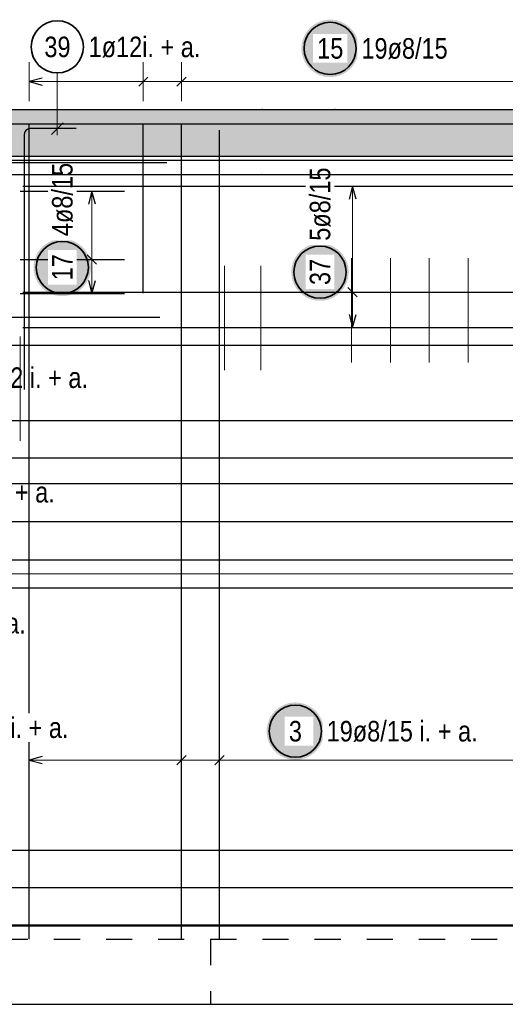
# Model space of a CAD drawing. Header units: millimetres. Extents: x -4.8 to 43.1, y -12 to 21.7.
# Tile 20 of 42: x 12.6 to 14.5, y 4.9 to 8.6. Entities that reach past the tile are written whole.
import ezdxf

# ---------------------------------------------------------------- set-up
doc = ezdxf.new("R2010")
doc.units = ezdxf.units.MM
doc.linetypes.add('HIDDEN', pattern=[0.375, 0.25, -0.125])
doc.layers.add('nplo Bewehrung', color=7, linetype='Continuous', lineweight=20)
doc.styles.add('Arial Narrow', font='ARIALN.TTF')

msp = doc.modelspace()

# ---------------------------------------------------------------- hatches: boundary and pattern name
at = {"lineweight": 25, "true_color": 0xffffff}
for points in [[(13.892474, 8.527519), (13.892407, 8.531358), (13.892206, 8.535193), (13.891871, 8.539018), (13.891403, 8.542828), (13.890803, 8.546621), (13.89007, 8.55039), (13.889206, 8.554131), (13.888213, 8.557839), (13.88709, 8.561511), (13.88584, 8.565142), (13.884464, 8.568726), (13.882964, 8.57226), (13.881341, 8.57574), (13.879598, 8.579161), (13.877737, 8.582519), (13.875759, 8.58581), (13.873668, 8.589031), (13.871466, 8.592176), (13.869155, 8.595242), (13.866739, 8.598226), (13.86422, 8.601124), (13.861601, 8.603932), (13.858886, 8.606647), (13.856078, 8.609265), (13.853181, 8.611784), (13.850197, 8.614201), (13.84713, 8.616511), (13.843985, 8.618714), (13.840765, 8.620805), (13.837474, 8.622782), (13.834116, 8.624644), (13.830695, 8.626387), (13.827215, 8.628009), (13.823681, 8.62951), (13.820096, 8.630886), (13.816466, 8.632136), (13.812794, 8.633258), (13.809085, 8.634252), (13.805344, 8.635116), (13.801575, 8.635848), (13.797783, 8.636449), (13.793972, 8.636917), (13.790147, 8.637251), (13.786313, 8.637452), (13.782474, 8.637519), (13.778635, 8.637452), (13.774801, 8.637251), (13.770976, 8.636917), (13.767165, 8.636449), (13.763373, 8.635848), (13.759604, 8.635116), (13.755863, 8.634252), (13.752154, 8.633258), (13.748482, 8.632136), (13.744852, 8.630886), (13.741267, 8.62951), (13.737733, 8.628009), (13.734253, 8.626387), (13.730832, 8.624644), (13.727474, 8.622782), (13.724183, 8.620805), (13.720963, 8.618714), (13.717818, 8.616511), (13.714751, 8.614201), (13.711767, 8.611784), (13.70887, 8.609265), (13.706062, 8.606647), (13.703347, 8.603932), (13.700728, 8.601124), (13.698209, 8.598226), (13.695793, 8.595242), (13.693482, 8.592176), (13.69128, 8.589031), (13.689189, 8.58581), (13.687211, 8.582519), (13.68535, 8.579161), (13.683607, 8.57574), (13.681984, 8.57226), (13.680484, 8.568726), (13.679108, 8.565142), (13.677858, 8.561511), (13.676735, 8.557839), (13.675741, 8.554131), (13.674878, 8.55039), (13.674145, 8.546621), (13.673544, 8.542828), (13.673077, 8.539018), (13.672742, 8.535193), (13.672541, 8.531358), (13.672474, 8.527519), (13.672541, 8.52368), (13.672742, 8.519846), (13.673077, 8.516021), (13.673544, 8.51221), (13.674145, 8.508418), (13.674878, 8.504649), (13.675741, 8.500908), (13.676735, 8.497199), (13.677858, 8.493528), (13.679108, 8.489897), (13.680484, 8.486313), (13.681984, 8.482778), (13.683607, 8.479299), (13.68535, 8.475877), (13.687211, 8.472519), (13.689189, 8.469228), (13.69128, 8.466008), (13.693482, 8.462863), (13.695793, 8.459797), (13.698209, 8.456813), (13.700728, 8.453915), (13.703347, 8.451107), (13.706062, 8.448392), (13.70887, 8.445773), (13.711767, 8.443254), (13.714751, 8.440838), (13.717818, 8.438528), (13.720963, 8.436325), (13.724183, 8.434234), (13.727474, 8.432257), (13.730832, 8.430395), (13.734253, 8.428652), (13.737733, 8.427029), (13.741267, 8.425529), (13.744852, 8.424153), (13.748482, 8.422903), (13.752154, 8.421781), (13.755863, 8.420787), (13.759604, 8.419923), (13.763373, 8.419191), (13.767165, 8.41859), (13.770976, 8.418122), (13.774801, 8.417787), (13.778635, 8.417586), (13.782474, 8.417519), (13.786313, 8.417586), (13.790147, 8.417787), (13.793972, 8.418122), (13.797783, 8.41859), (13.801575, 8.419191), (13.805344, 8.419923), (13.809085, 8.420787), (13.812794, 8.421781), (13.816466, 8.422903), (13.820096, 8.424153), (13.823681, 8.425529), (13.827215, 8.427029), (13.830695, 8.428652), (13.834116, 8.430395), (13.837474, 8.432257), (13.840765, 8.434234), (13.843985, 8.436325), (13.84713, 8.438528), (13.850197, 8.440838), (13.853181, 8.443254), (13.856078, 8.445773), (13.858886, 8.448392), (13.861601, 8.451107), (13.86422, 8.453915), (13.866739, 8.456813), (13.869155, 8.459797), (13.871466, 8.462863), (13.873668, 8.466008), (13.875759, 8.469228), (13.877737, 8.472519), (13.879598, 8.475877), (13.881341, 8.479299), (13.882964, 8.482778), (13.884464, 8.486313), (13.88584, 8.489897), (13.88709, 8.493528), (13.888213, 8.497199), (13.889206, 8.500908), (13.89007, 8.504649), (13.890803, 8.508418), (13.891403, 8.51221), (13.891871, 8.516021), (13.892206, 8.519846)], [(12.865259, 7.687949), (12.865192, 7.691788), (12.864991, 7.695622), (12.864656, 7.699447), (12.864189, 7.703258), (12.863588, 7.70705), (12.862855, 7.710819), (12.861992, 7.71456), (12.860998, 7.718269), (12.859875, 7.721941), (12.858625, 7.725571), (12.857249, 7.729156), (12.855749, 7.73269), (12.854126, 7.73617), (12.852383, 7.739591), (12.850522, 7.742949), (12.848544, 7.74624), (12.846453, 7.74946), (12.844251, 7.752605), (12.84194, 7.755672), (12.839524, 7.758656), (12.837005, 7.761553), (12.834386, 7.764361), (12.831671, 7.767076), (12.828863, 7.769695), (12.825966, 7.772214), (12.822982, 7.77463), (12.819915, 7.776941), (12.81677, 7.779143), (12.81355, 7.781234), (12.810259, 7.783212), (12.806901, 7.785073), (12.80348, 7.786816), (12.8, 7.788439), (12.796466, 7.789939), (12.792881, 7.791315), (12.789251, 7.792565), (12.785579, 7.793688), (12.78187, 7.794682), (12.778129, 7.795545), (12.77436, 7.796278), (12.770568, 7.796878), (12.766757, 7.797346), (12.762932, 7.797681), (12.759098, 7.797882), (12.755259, 7.797949), (12.75142, 7.797882), (12.747586, 7.797681), (12.743761, 7.797346), (12.73995, 7.796878), (12.736158, 7.796278), (12.732389, 7.795545), (12.728648, 7.794682), (12.724939, 7.793688), (12.721267, 7.792565), (12.717637, 7.791315), (12.714052, 7.789939), (12.710518, 7.788439), (12.707038, 7.786816), (12.703617, 7.785073), (12.700259, 7.783212), (12.696968, 7.781234), (12.693748, 7.779143), (12.690603, 7.776941), (12.687536, 7.77463), (12.684552, 7.772214), (12.681655, 7.769695), (12.678847, 7.767076), (12.676132, 7.764361), (12.673513, 7.761553), (12.670994, 7.758656), (12.668578, 7.755672), (12.666267, 7.752605), (12.664065, 7.74946), (12.661974, 7.74624), (12.659996, 7.742949), (12.658135, 7.739591), (12.656392, 7.73617), (12.654769, 7.73269), (12.653269, 7.729156), (12.651893, 7.725571), (12.650643, 7.721941), (12.64952, 7.718269), (12.648527, 7.71456), (12.647663, 7.710819), (12.64693, 7.70705), (12.64633, 7.703258), (12.645862, 7.699447), (12.645527, 7.695622), (12.645326, 7.691788), (12.645259, 7.687949), (12.645326, 7.68411), (12.645527, 7.680276), (12.645862, 7.676451), (12.64633, 7.67264), (12.64693, 7.668848), (12.647663, 7.665079), (12.648527, 7.661338), (12.64952, 7.657629), (12.650643, 7.653957), (12.651893, 7.650327), (12.653269, 7.646742), (12.654769, 7.643208), (12.656392, 7.639728), (12.658135, 7.636307), (12.659996, 7.632949), (12.661974, 7.629658), (12.664065, 7.626438), (12.666267, 7.623293), (12.668578, 7.620226), (12.670994, 7.617242), (12.673513, 7.614345), (12.676132, 7.611537), (12.678847, 7.608822), (12.681655, 7.606203), (12.684552, 7.603684), (12.687536, 7.601268), (12.690603, 7.598957), (12.693748, 7.596755), (12.696968, 7.594664), (12.700259, 7.592686), (12.703617, 7.590825), (12.707038, 7.589082), (12.710518, 7.587459), (12.714052, 7.585959), (12.717637, 7.584583), (12.721267, 7.583333), (12.724939, 7.58221), (12.728648, 7.581216), (12.732389, 7.580353), (12.736158, 7.57962), (12.73995, 7.57902), (12.743761, 7.578552), (12.747586, 7.578217), (12.75142, 7.578016), (12.755259, 7.577949), (12.759098, 7.578016), (12.762932, 7.578217), (12.766757, 7.578552), (12.770568, 7.57902), (12.77436, 7.57962), (12.778129, 7.580353), (12.78187, 7.581216), (12.785579, 7.58221), (12.789251, 7.583333), (12.792881, 7.584583), (12.796466, 7.585959), (12.8, 7.587459), (12.80348, 7.589082), (12.806901, 7.590825), (12.810259, 7.592686), (12.81355, 7.594664), (12.81677, 7.596755), (12.819915, 7.598957), (12.822982, 7.601268), (12.825966, 7.603684), (12.828863, 7.606203), (12.831671, 7.608822), (12.834386, 7.611537), (12.837005, 7.614345), (12.839524, 7.617242), (12.84194, 7.620226), (12.844251, 7.623293), (12.846453, 7.626438), (12.848544, 7.629658), (12.850522, 7.632949), (12.852383, 7.636307), (12.854126, 7.639728), (12.855749, 7.643208), (12.857249, 7.646742), (12.858625, 7.650327), (12.859875, 7.653957), (12.860998, 7.657629), (12.861992, 7.661338), (12.862855, 7.665079), (12.863588, 7.668848), (12.864189, 7.67264), (12.864656, 7.676451), (12.864991, 7.680276)], [(13.853704, 7.670135), (13.853637, 7.673974), (13.853436, 7.677808), (13.853102, 7.681633), (13.852634, 7.685444), (13.852033, 7.689236), (13.8513, 7.693005), (13.850437, 7.696747), (13.849443, 7.700455), (13.84832, 7.704127), (13.84707, 7.707757), (13.845694, 7.711342), (13.844194, 7.714876), (13.842572, 7.718356), (13.840828, 7.721777), (13.838967, 7.725135), (13.836989, 7.728426), (13.834898, 7.731646), (13.832696, 7.734792), (13.830385, 7.737858), (13.827969, 7.740842), (13.82545, 7.74374), (13.822832, 7.746548), (13.820117, 7.749263), (13.817309, 7.751881), (13.814411, 7.7544), (13.811427, 7.756816), (13.808361, 7.759127), (13.805215, 7.761329), (13.801995, 7.76342), (13.798704, 7.765398), (13.795346, 7.767259), (13.791925, 7.769003), (13.788445, 7.770625), (13.784911, 7.772125), (13.781326, 7.773501), (13.777696, 7.774751), (13.774024, 7.775874), (13.770316, 7.776868), (13.766574, 7.777731), (13.762805, 7.778464), (13.759013, 7.779065), (13.755202, 7.779533), (13.751377, 7.779867), (13.747543, 7.780068), (13.743704, 7.780135), (13.739865, 7.780068), (13.736031, 7.779867), (13.732206, 7.779533), (13.728395, 7.779065), (13.724603, 7.778464), (13.720834, 7.777731), (13.717093, 7.776868), (13.713384, 7.775874), (13.709712, 7.774751), (13.706082, 7.773501), (13.702497, 7.772125), (13.698963, 7.770625), (13.695483, 7.769003), (13.692062, 7.767259), (13.688704, 7.765398), (13.685413, 7.76342), (13.682193, 7.761329), (13.679048, 7.759127), (13.675981, 7.756816), (13.672998, 7.7544), (13.6701, 7.751881), (13.667292, 7.749263), (13.664577, 7.746548), (13.661958, 7.74374), (13.659439, 7.740842), (13.657023, 7.737858), (13.654712, 7.734792), (13.65251, 7.731646), (13.650419, 7.728426), (13.648441, 7.725135), (13.64658, 7.721777), (13.644837, 7.718356), (13.643214, 7.714876), (13.641714, 7.711342), (13.640338, 7.707757), (13.639088, 7.704127), (13.637965, 7.700455), (13.636972, 7.696747), (13.636108, 7.693005), (13.635375, 7.689236), (13.634775, 7.685444), (13.634307, 7.681633), (13.633972, 7.677808), (13.633771, 7.673974), (13.633704, 7.670135), (13.633771, 7.666296), (13.633972, 7.662462), (13.634307, 7.658637), (13.634775, 7.654826), (13.635375, 7.651034), (13.636108, 7.647265), (13.636972, 7.643524), (13.637965, 7.639815), (13.639088, 7.636143), (13.640338, 7.632513), (13.641714, 7.628928), (13.643214, 7.625394), (13.644837, 7.621914), (13.64658, 7.618493), (13.648441, 7.615135), (13.650419, 7.611844), (13.65251, 7.608624), (13.654712, 7.605479), (13.657023, 7.602412), (13.659439, 7.599429), (13.661958, 7.596531), (13.664577, 7.593723), (13.667292, 7.591008), (13.6701, 7.588389), (13.672998, 7.58587), (13.675981, 7.583454), (13.679048, 7.581143), (13.682193, 7.578941), (13.685413, 7.57685), (13.688704, 7.574872), (13.692062, 7.573011), (13.695483, 7.571268), (13.698963, 7.569645), (13.702497, 7.568145), (13.706082, 7.566769), (13.709712, 7.565519), (13.713384, 7.564396), (13.717093, 7.563403), (13.720834, 7.562539), (13.724603, 7.561806), (13.728395, 7.561206), (13.732206, 7.560738), (13.736031, 7.560403), (13.739865, 7.560202), (13.743704, 7.560135), (13.747543, 7.560202), (13.751377, 7.560403), (13.755202, 7.560738), (13.759013, 7.561206), (13.762805, 7.561806), (13.766574, 7.562539), (13.770316, 7.563403), (13.774024, 7.564396), (13.777696, 7.565519), (13.781326, 7.566769), (13.784911, 7.568145), (13.788445, 7.569645), (13.791925, 7.571268), (13.795346, 7.573011), (13.798704, 7.574872), (13.801995, 7.57685), (13.805215, 7.578941), (13.808361, 7.581143), (13.811427, 7.583454), (13.814411, 7.58587), (13.817309, 7.588389), (13.820117, 7.591008), (13.822832, 7.593723), (13.82545, 7.596531), (13.827969, 7.599429), (13.830385, 7.602412), (13.832696, 7.605479), (13.834898, 7.608624), (13.836989, 7.611844), (13.838967, 7.615135), (13.840828, 7.618493), (13.842572, 7.621914), (13.844194, 7.625394), (13.845694, 7.628928), (13.84707, 7.632513), (13.84832, 7.636143), (13.849443, 7.639815), (13.850437, 7.643524), (13.8513, 7.647265), (13.852033, 7.651034), (13.852634, 7.654826), (13.853102, 7.658637), (13.853436, 7.662462)], [(13.75906, 5.910681), (13.758993, 5.91452), (13.758792, 5.918355), (13.758457, 5.92218), (13.75799, 5.92599), (13.757389, 5.929783), (13.756656, 5.933552), (13.755793, 5.937293), (13.754799, 5.941002), (13.753676, 5.944673), (13.752426, 5.948304), (13.75105, 5.951888), (13.74955, 5.955422), (13.747927, 5.958902), (13.746184, 5.962323), (13.744323, 5.965681), (13.742345, 5.968973), (13.740254, 5.972193), (13.738052, 5.975338), (13.735741, 5.978404), (13.733325, 5.981388), (13.730806, 5.984286), (13.728187, 5.987094), (13.725472, 5.989809), (13.722664, 5.992427), (13.719767, 5.994946), (13.716783, 5.997363), (13.713716, 5.999673), (13.710571, 6.001876), (13.707351, 6.003967), (13.70406, 6.005944), (13.700702, 6.007806), (13.697281, 6.009549), (13.693801, 6.011171), (13.690267, 6.012672), (13.686682, 6.014048), (13.683052, 6.015298), (13.67938, 6.01642), (13.675671, 6.017414), (13.67193, 6.018278), (13.668161, 6.01901), (13.664369, 6.019611), (13.660558, 6.020079), (13.656733, 6.020413), (13.652899, 6.020614), (13.64906, 6.020681), (13.645221, 6.020614), (13.641387, 6.020413), (13.637562, 6.020079), (13.633751, 6.019611), (13.629959, 6.01901), (13.62619, 6.018278), (13.622449, 6.017414), (13.61874, 6.01642), (13.615068, 6.015298), (13.611438, 6.014048), (13.607853, 6.012672), (13.604319, 6.011171), (13.600839, 6.009549), (13.597418, 6.007806), (13.59406, 6.005944), (13.590769, 6.003967), (13.587549, 6.001876), (13.584404, 5.999673), (13.581337, 5.997363), (13.578353, 5.994946), (13.575456, 5.992427), (13.572648, 5.989809), (13.569933, 5.987094), (13.567314, 5.984286), (13.564795, 5.981388), (13.562379, 5.978404), (13.560068, 5.975338), (13.557866, 5.972193), (13.555775, 5.968973), (13.553797, 5.965681), (13.551936, 5.962323), (13.550193, 5.958902), (13.54857, 5.955422), (13.54707, 5.951888), (13.545694, 5.948304), (13.544444, 5.944673), (13.543321, 5.941002), (13.542328, 5.937293), (13.541464, 5.933552), (13.540731, 5.929783), (13.540131, 5.92599), (13.539663, 5.92218), (13.539328, 5.918355), (13.539127, 5.91452), (13.53906, 5.910681), (13.539127, 5.906842), (13.539328, 5.903008), (13.539663, 5.899183), (13.540131, 5.895372), (13.540731, 5.89158), (13.541464, 5.887811), (13.542328, 5.88407), (13.543321, 5.880361), (13.544444, 5.87669), (13.545694, 5.873059), (13.54707, 5.869475), (13.54857, 5.86594), (13.550193, 5.862461), (13.551936, 5.85904), (13.553797, 5.855681), (13.555775, 5.85239), (13.557866, 5.84917), (13.560068, 5.846025), (13.562379, 5.842959), (13.564795, 5.839975), (13.567314, 5.837077), (13.569933, 5.834269), (13.572648, 5.831554), (13.575456, 5.828935), (13.578353, 5.826417), (13.581337, 5.824), (13.584404, 5.82169), (13.587549, 5.819487), (13.590769, 5.817396), (13.59406, 5.815419), (13.597418, 5.813557), (13.600839, 5.811814), (13.604319, 5.810191), (13.607853, 5.808691), (13.611438, 5.807315), (13.615068, 5.806065), (13.61874, 5.804943), (13.622449, 5.803949), (13.62619, 5.803085), (13.629959, 5.802353), (13.633751, 5.801752), (13.637562, 5.801284), (13.641387, 5.800949), (13.645221, 5.800748), (13.64906, 5.800681), (13.652899, 5.800748), (13.656733, 5.800949), (13.660558, 5.801284), (13.664369, 5.801752), (13.668161, 5.802353), (13.67193, 5.803085), (13.675671, 5.803949), (13.67938, 5.804943), (13.683052, 5.806065), (13.686682, 5.807315), (13.690267, 5.808691), (13.693801, 5.810191), (13.697281, 5.811814), (13.700702, 5.813557), (13.70406, 5.815419), (13.707351, 5.817396), (13.710571, 5.819487), (13.713716, 5.82169), (13.716783, 5.824), (13.719767, 5.826417), (13.722664, 5.828935), (13.725472, 5.831554), (13.728187, 5.834269), (13.730806, 5.837077), (13.733325, 5.839975), (13.735741, 5.842959), (13.738052, 5.846025), (13.740254, 5.84917), (13.742345, 5.85239), (13.744323, 5.855681), (13.746184, 5.85904), (13.747927, 5.862461), (13.74955, 5.86594), (13.75105, 5.869475), (13.752426, 5.873059), (13.753676, 5.87669), (13.754799, 5.880361), (13.755793, 5.88407), (13.756656, 5.887811), (13.757389, 5.89158), (13.75799, 5.895372), (13.758457, 5.899183), (13.758792, 5.903008)]]:
    msp.add_hatch(color=7, dxfattribs=at).paths.add_polyline_path(points)
at = {"lineweight": 13, "true_color": 0xd7ffd7}
msp.add_hatch(color=254, dxfattribs=at).paths.add_polyline_path([(11.125593, 8.113922), (21.4623, 8.113922), (21.4623, 8.293922), (10.873229, 8.293922), (10.873229, 8.043922), (11.125593, 8.043922)])

# ---------------------------------------------------------------- linework, layer by layer
at = {"color": 5, "linetype": 'Continuous', "lineweight": 18}
for p, q in [((12.62758, 8.475), (12.62758, 8.325)), ((13.066081, 8.475), (13.066081, 8.325)), ((13.212248, 8.475), (13.212248, 8.325)), ((12.736112, 8.433272), (12.736112, 8.194896)), ((12.62758, 8.4), (15.258584, 8.4)), ((12.943704, 7.979922), (12.793704, 7.979922)), ((12.868704, 7.587922), (12.868704, 7.979922)), ((13.943704, 7.999922), (13.793704, 7.999922)), ((13.868704, 7.999922), (13.868704, 7.457923)), ((12.793704, 7.718589), (12.943704, 7.718589)), ((12.793704, 7.587922), (12.943704, 7.587922)), ((13.943704, 7.593423), (13.793704, 7.593423)), ((13.793704, 7.457923), (13.943704, 7.457923)), ((12.62758, 5.875), (12.62758, 5.725)), ((13.212248, 5.875), (13.212248, 5.725)), ((13.358415, 5.875), (13.358415, 5.725)), ((12.62758, 5.8), (15.258584, 5.8))]:
    msp.add_line(p, q, dxfattribs=at)
at = {"color": 3, "linetype": 'Continuous', "lineweight": 25}
for p, q in [((13.083759, 8.417678), (13.048403, 8.382322)), ((13.229925, 8.417678), (13.19457, 8.382322)), ((12.67758, 8.413397), (12.62758, 8.4)), ((12.62758, 8.4), (12.67758, 8.386603)), ((11.123229, 8.293922), (21.4623, 8.293922)), ((10.923029, 8.238922), (16.323029, 8.238922)), ((12.62758, 7.588922), (12.62758, 8.238922)), ((12.714015, 8.197798), (12.758209, 8.241993)), ((13.066081, 7.588922), (13.066081, 8.238922)), ((13.212248, 7.588922), (13.212248, 8.238922)), ((12.608429, 8.195896), (12.608429, 7.219896)), ((12.62758, 5.113928), (12.62758, 8.213928)), ((12.808429, 8.219896), (12.632429, 8.219896)), ((13.212248, 5.113928), (13.212248, 8.213928)), ((13.358415, 5.113928), (13.358415, 8.213928)), ((11.656774, 8.090345), (12.656774, 8.090345)), ((12.59358, 7.979922), (12.99358, 7.979922)), ((12.868704, 7.979922), (12.855307, 7.929922)), ((12.882102, 7.929922), (12.868704, 7.979922)), ((13.868704, 7.999922), (13.855307, 7.949922)), ((13.882102, 7.949922), (13.868704, 7.999922)), ((12.851027, 7.736267), (12.886382, 7.700911)), ((12.59358, 7.718589), (12.99358, 7.718589)), ((12.855307, 7.637922), (12.868704, 7.587922)), ((12.868704, 7.587922), (12.882102, 7.637922)), ((12.59358, 7.587922), (12.99358, 7.587922)), ((12.60358, 7.593423), (15.282585, 7.593423)), ((13.886382, 7.575745), (13.851027, 7.6111)), ((11.629799, 7.49739), (12.629799, 7.49739)), ((12.629799, 7.49739), (13.129799, 7.49739)), ((13.855307, 7.507923), (13.868704, 7.457923)), ((13.868704, 7.457923), (13.882102, 7.507923)), ((12.60358, 7.457923), (15.282585, 7.457923)), ((11.133229, 7.389922), (20.106973, 7.389922)), ((11.133229, 7.101923), (20.106973, 7.101923)), ((11.133229, 6.957923), (20.106973, 6.957923)), ((11.893229, 6.859922), (20.120118, 6.859922)), ((11.893229, 6.713925), (20.120118, 6.713925)), ((11.893229, 6.567929), (20.120118, 6.567929)), ((11.166726, 6.459922), (20.140469, 6.459922)), ((12.67758, 5.813397), (12.62758, 5.8)), ((13.229925, 5.817678), (13.19457, 5.782322)), ((13.376092, 5.817678), (13.340737, 5.782322)), ((12.62758, 5.8), (12.67758, 5.786603)), ((11.166726, 5.455039), (20.140469, 5.455039)), ((11.166726, 5.311484), (20.140469, 5.311484)), ((11.166726, 5.167929), (20.140469, 5.167929)), ((10.873331, 4.863928), (20.40057, 4.863928))]:
    msp.add_line(p, q, dxfattribs=at)
at = {"color": 9, "linetype": 'Continuous', "lineweight": 0}
for p, q in [((11.873229, 6.513928), (20.150469, 6.513928)), ((20.106973, 5.163928), (11.133229, 5.163928))]:
    msp.add_line(p, q, dxfattribs=at)
at = {"color": 3, "linetype": 'HIDDEN', "lineweight": 25, "ltscale": 0.25}
for p, q in [((11.123229, 5.113928), (13.323229, 5.113928)), ((13.323229, 5.113928), (14.823229, 5.113928)), ((13.323229, 5.113928), (13.323229, 4.863928))]:
    msp.add_line(p, q, dxfattribs=at)
at = {"color": 2, "linetype": 'Continuous', "lineweight": 35}
for centre in [(12.736112, 8.533272), (13.782474, 8.527519), (12.755259, 7.687949), (13.743704, 7.670135), (13.64906, 5.910681)]:
    msp.add_circle(centre, 0.1, dxfattribs=at)
at = {"color": 9, "linetype": 'Continuous', "lineweight": 0}
for centre in [(13.521996, 8.293922), (13.80065, 8.293922), (13.521996, 8.043922)]:
    msp.add_circle(centre, 0.00111, dxfattribs=at)
at = {"color": 3, "linetype": 'Continuous', "lineweight": 25}
msp.add_arc((12.632429, 8.195896), 0.024, 90, 180, dxfattribs=at)
at = {"layer": 'nplo Bewehrung', "color": 9, "linetype": 'Continuous', "lineweight": 0}
for p, q in [((13.864764, 7.323928), (13.864764, 7.723928)), ((14.013779, 7.323928), (14.013779, 7.723928)), ((14.162793, 7.323928), (14.162793, 7.723928)), ((14.311808, 7.323928), (14.311808, 7.723928)), ((13.377229, 7.293928), (13.377229, 7.693928)), ((13.516759, 7.293928), (13.516759, 7.693928)), ((12.593679, 7.023928), (12.593679, 7.423928)), ((12.59368, 7.023928), (12.59368, 7.423928))]:
    msp.add_line(p, q, dxfattribs=at)

# ---------------------------------------------------------------- texts
at = {"color": 2, "lineweight": 35, "char_height": 0.07875, "attachment_point": 1, "line_spacing_factor": 0.9, "style": 'Arial Narrow'}
for s, insert in [('39', (12.686499, 8.572647)), ('1ø12i. + a.', (12.856112, 8.572647)), ('2ø12 i. + a.', (12.399944, 7.30495)), ('1ø12i. + a.', (12.297671, 6.865974)), ('1ø12i. + a.', (12.185945, 6.363794))]:
    msp.add_mtext(s, dxfattribs=dict(at, insert=insert))
at = {"color": 2, "lineweight": 35, "char_height": 0.07875, "attachment_point": 1, "line_spacing_factor": 0.9, "style": 'Arial Narrow', "bg_fill": 3, "box_fill_scale": 1.2, "bg_fill_color": 256, "bg_fill_true_color": 13158600, "bg_fill_transparency": 0}
for s, insert in [('19ø8/15', (13.902474, 8.566894)), ('19ø8/15 i. + a.', (13.76906, 5.950056))]:
    msp.add_mtext(s, dxfattribs=dict(at, insert=insert))

# ---------------------------------------------------------------- next in the draw order: texts
for s, insert in [('15', (13.732861, 8.566894)), ('5ø12/15 i. + a.', (12.19966, 5.963497)), ('3', (13.624254, 5.950056))]:
    msp.add_mtext(s, dxfattribs=dict(at, insert=insert))
at = {"color": 2, "lineweight": 35, "char_height": 0.07875, "attachment_point": 1, "rotation": 90, "line_spacing_factor": 0.9, "style": 'Arial Narrow', "bg_fill": 3, "box_fill_scale": 1.2, "bg_fill_color": 256, "bg_fill_true_color": 13158600, "bg_fill_transparency": 0}
for s, insert in [('4ø8/15', (12.715884, 7.807949)), ('17', (12.715884, 7.638336)), ('37', (13.704329, 7.620523))]:
    msp.add_mtext(s, dxfattribs=dict(at, insert=insert))

# ---------------------------------------------------------------- next in the draw order: linework, layer by layer
at = {"color": 3, "linetype": 'Continuous', "lineweight": 25}
for p, q in [((12.656774, 8.090345), (13.156774, 8.090345)), ((12.60358, 7.999922), (15.282585, 7.999922))]:
    msp.add_line(p, q, dxfattribs=at)

# ---------------------------------------------------------------- next in the draw order: texts
at = {"color": 2, "lineweight": 35, "insert": (13.704329, 7.790135), "char_height": 0.07875, "attachment_point": 1, "rotation": 90, "line_spacing_factor": 0.9, "style": 'Arial Narrow', "bg_fill": 3, "box_fill_scale": 1.2, "bg_fill_color": 256, "bg_fill_true_color": 13158600, "bg_fill_transparency": 0}
msp.add_mtext('5ø8/15', dxfattribs=at)

# ---------------------------------------------------------------- next in the draw order: linework, layer by layer
at = {"color": 3, "linetype": 'Continuous', "lineweight": 25}
for p, q in [((11.125593, 8.113922), (21.4623, 8.113922)), ((10.923029, 8.098922), (16.323029, 8.098922)), ((11.125593, 8.043922), (16.516003, 8.043922))]:
    msp.add_line(p, q, dxfattribs=at)

doc.saveas('drawing.dxf')
